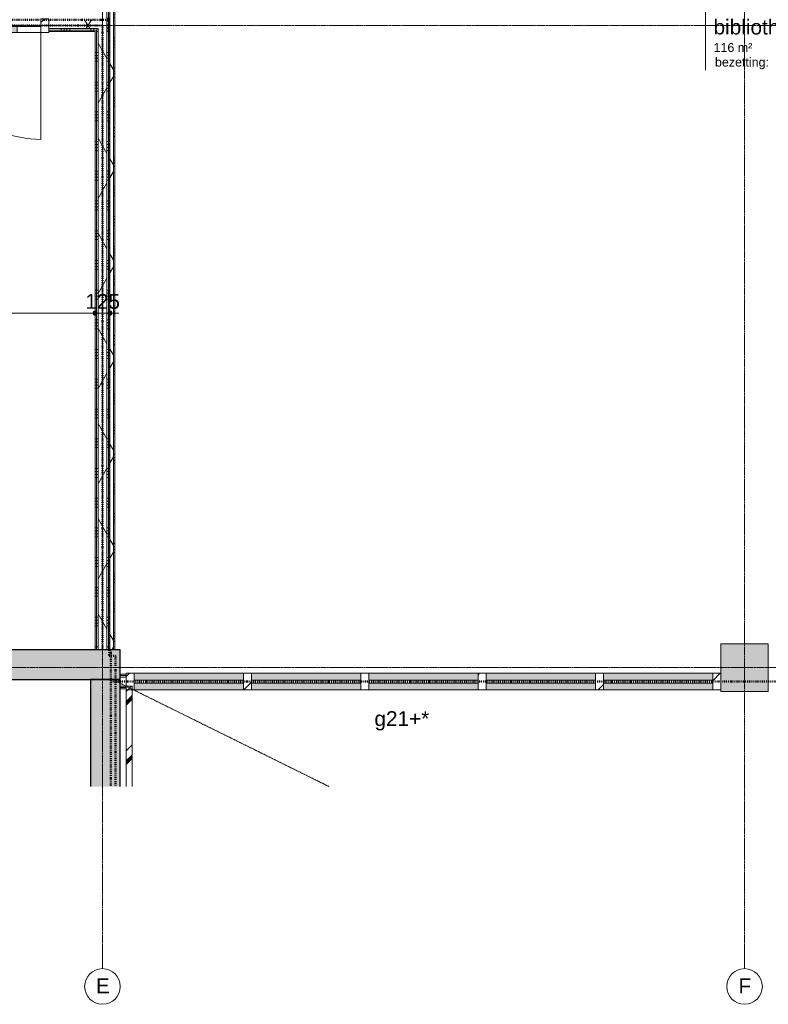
# Model space of a CAD drawing. Header units: millimetres. Extents: x 23061 to 67652, y 24168 to 59318.
# Tile 21 of 35: x 49780 to 56076, y 24168 to 32450. Entities that reach past the tile are written whole.
import ezdxf

# ---------------------------------------------------------------- set-up
doc = ezdxf.new("R2010")
doc.units = ezdxf.units.MM
for name, pattern in [('Dash dot', [15.875, 6.35, -4.7625, 0, -4.7625]), ('Hidden', [7.14375, 4.7625, -2.38125]), ('stramien', [22.225, 12.7, -3.175, 3.175, -3.175])]:
    doc.linetypes.add(name, pattern=pattern)
doc.layers.add('00_Algemeen', color=7, linetype='Continuous', lineweight=9, true_color=0x00a600)
for name, color, linetype, lineweight in [('00_Algemeen-50', 7, 'Continuous', 9), ('22_Metselwerk', 7, 'Continuous', 18), ('25_Metaalconstructiewerk', 7, 'Continuous', 9), ('30_Kozijnen-ramen-deuren', 7, 'Continuous', 9)]:
    doc.layers.add(name, color=color, linetype=linetype, lineweight=lineweight)
doc.styles.add('Arial_1', font='arial.ttf', dxfattribs={"height": 125})
doc.styles.add('Arial_4', font='arial.ttf', dxfattribs={"height": 1.5})
doc.styles.add('Arial_5', font='arial.ttf', dxfattribs={"height": 75})
doc.dimstyles.new('00_AEE_maatvoering_2_5mm', dxfattribs={"dimscale": 304.8, "dimtxt": 127.532425, "dimasz": 0.459318, "dimexe": 0.246063, "dimexo": 0.0625, "dimgap": 0, "dimtad": 1, "dimdec": 0, "dimzin": 0, "dimdsep": 46, "dimtxsty": 'Arial_1', "dimblk1": 'DOTSMALL', "dimblk2": 'DOTSMALL', "dimsah": 1, "dimcen": 0.09, "dimdle": 0.246063, "dimazin": 0, "dimtfac": 1, "dimtdec": 4, "dimtix": 1, "dimtmove": 0, "dimatfit": 3, "dimfxl": 0.246063, "dimfxlon": 1, "dimtvp": 1, "dimtolj": 1, "dimtzin": 0, "dimarcsym": 2})
pattern_1 = [(180, (50538.72, 29850), (-3e-14, -250), []), (180, (50538.72, 29875), (-3e-14, -250), []), (180, (50538.72, 29900), (-3e-14, -250), []), (180, (50538.72, 29925), (-3e-14, -250), [])]
pattern_2 = [(60, (28876.22, 0), (-346.41, 200), []), (120, (28876.22, 0), (-346.41, -200), [])]
pattern_3 = [(180, (50538.72, 35137.5), (4e-13, -250), []), (180, (50538.72, 35162.5), (4e-13, -250), []), (180, (50538.72, 35187.5), (4e-13, -250), []), (180, (50538.72, 35212.5), (4e-13, -250), [])]
pattern_4 = [(270, (48952.47, 32475), (250, 9e-13), []), (270, (48927.47, 32475), (250, 9e-13), []), (270, (48902.47, 32475), (250, 9e-13), []), (270, (48877.47, 32475), (250, 9e-13), [])]

# ---------------------------------------------------------------- blocks, each defined once
blk = doc.blocks.new('Direct Shape - Basic Wall_NLRS_22_WA_beton prefab 250_gen_AT_800428-1202334-02 tweede verdieping - A')
at = {"layer": '22_Metselwerk', "lineweight": 9}
h = blk.add_hatch(color=256, dxfattribs=at)
h.paths.add_polyline_path([(5700, -125), (5700, 125), (4650, 125), (4650, -125)])
h.paths.add_polyline_path([(12.8, -125), (2716, -125), (2716, 125), (0, 125), (0, -125)])
at = {"layer": '22_Metselwerk', "lineweight": 30}
for p, q in [((2716, 125), (0, 125)), ((0, 125), (0, -125)), ((2716, -125), (2716, 125)), ((4650, 125), (4650, -125)), ((5700, 125), (4650, 125)), ((5700, -125), (5700, 125)), ((0, -125), (2716, -125)), ((4650, -125), (5700, -125))]:
    blk.add_line(p, q, dxfattribs=at)
blk = doc.blocks.new('Direct Shape - Basic Wall_NLRS_22_WA_beton prefab 250_gen_AT_800430-1202336-02 tweede verdieping - A')
at = {"layer": '22_Metselwerk', "lineweight": 9}
blk.add_hatch(color=256, dxfattribs=at).paths.add_polyline_path([(900.3, 125), (0, 125), (0, -125), (900.3, -125), (900.3, 111.9)])
at = {"layer": '22_Metselwerk', "lineweight": 30}
for p, q in [((900.3, 125), (0, 125)), ((0, 125), (0, -125)), ((0, -125), (900.3, -125))]:
    blk.add_line(p, q, dxfattribs=at)
blk = doc.blocks.new('Direct Shape - 2410-10368 v1 - IFC-model constructie _zonder onderbouw_ _MM21228_-1202391-02 tweede verdieping - A')
at = {"layer": '25_Metaalconstructiewerk'}
blk.add_hatch(color=256, dxfattribs=at).paths.add_polyline_path([(27200, 26800), (27200, 27200), (26800, 27200), (26800, 26800)])
for p, q in [((27200, 27200), (26800, 27200)), ((26800, 27200), (26800, 26800)), ((27200, 26800), (27200, 27200)), ((26800, 26800), (27200, 26800))]:
    blk.add_line(p, q, dxfattribs=at)
blk = doc.blocks.new('Direct Shape - NLRS_28_SC_TLB_kolom vierkant prefab_gen_AT_kolom vierkant_gen_lxb 400x400_800410-1202392-02 tweede verdieping - A')
blk.add_blockref('Direct Shape - 2410-10368 v1 - IFC-model constructie _zonder onderbouw_ _MM21228_-1202391-02 tweede verdieping - A', (0, 0))
blk = doc.blocks.new('2410-10368 v1 - IFC-model constructie _zonder onderbouw_ _MM21228__ifc-1-02 tweede verdieping - A')
at = {"layer": '22_Metselwerk', "lineweight": 9}
blk.add_blockref('Direct Shape - Basic Wall_NLRS_22_WA_beton prefab 250_gen_AT_800428-1202334-02 tweede verdieping - A', (16050, 27025), dxfattribs=at)
at = {"layer": '22_Metselwerk', "lineweight": 9, "rotation": 270}
blk.add_blockref('Direct Shape - Basic Wall_NLRS_22_WA_beton prefab 250_gen_AT_800430-1202336-02 tweede verdieping - A', (21625, 26900), dxfattribs=at)
at = {"layer": '25_Metaalconstructiewerk', "lineweight": 9}
blk.add_blockref('Direct Shape - NLRS_28_SC_TLB_kolom vierkant prefab_gen_AT_kolom vierkant_gen_lxb 400x400_800410-1202392-02 tweede verdieping - A', (0, 0), dxfattribs=at)
blk = doc.blocks.new('32_AEE_VO_FIX_Binnendeuren - DD_1800x2300_glasdeuren meranti bw-8448101-02 tweede verdieping - A')
at = {"layer": '30_Kozijnen-ramen-deuren', "true_color": 0xc0c0c0}
h = blk.add_hatch(dxfattribs=at)
h.set_pattern_fill('FP_55', color=9, style=0, pattern_type=2)
h.set_pattern_definition([(225, (20182.5, 32412.5), (106.066, -106.066), [])])
h.paths.add_polyline_path([(-967, 69.5), (-967, -44.5), (-900, -44.5), (-900, 69.5)])
h.paths.add_polyline_path([(900, 69.5), (900, -44.5), (967, -44.5), (967, 69.5)])
at = {"layer": '30_Kozijnen-ramen-deuren', "true_color": 0xbfbfbf}
for points in [[(-200, 69.5), (-700, 69.5), (-700, 19.5), (-200, 19.5)], [(700, 69.5), (200, 69.5), (200, 19.5), (700, 19.5)]]:
    blk.add_hatch(color=9, dxfattribs=at).paths.add_polyline_path(points)
at = {"layer": '30_Kozijnen-ramen-deuren'}
for p, q in [((-900, 69.5), (-967, 69.5)), ((-967, 69.5), (-967, 62.5)), ((-700, 69.5), (-900, 69.5)), ((-900, 69.5), (-900, 19.5)), ((-900, -44.5), (-900, 69.5)), ((-900, 19.5), (-700, 19.5)), ((-200, 69.5), (-700, 69.5)), ((-700, 19.5), (-700, 69.5)), ((-700, 19.5), (-200, 19.5)), ((0, 69.5), (-200, 69.5)), ((-200, 69.5), (-200, 19.5)), ((-200, 19.5), (0, 19.5)), ((0, 69.5), (200, 69.5)), ((0, 19.5), (0, 69.5)), ((0, 19.5), (0, 69.5)), ((200, 19.5), (0, 19.5)), ((200, 69.5), (700, 69.5)), ((200, 69.5), (200, 19.5)), ((700, 19.5), (200, 19.5)), ((700, 69.5), (900, 69.5)), ((700, 19.5), (700, 69.5)), ((900, 19.5), (700, 19.5)), ((900, 69.5), (900, 19.5)), ((900, 69.5), (900, -44.5)), ((967, 69.5), (900, 69.5)), ((967, 62.5), (967, 69.5)), ((-967, -44.5), (-900, -44.5)), ((900, -44.5), (967, -44.5))]:
    blk.add_line(p, q, dxfattribs=at)
blk = doc.blocks.new('System Panel - 32_AEE_glas-3113886-02 tweede verdieping - A')
at = {"layer": '30_Kozijnen-ramen-deuren'}
for p, q in [((459.8, 12.5), (-459.8, 12.5)), ((-459.8, 12.5), (-459.8, -12.5)), ((459.8, -12.5), (459.8, 12.5)), ((-459.8, -12.5), (459.8, -12.5))]:
    blk.add_line(p, q, dxfattribs=at)
blk = doc.blocks.new('Rectangular Mullion - 31_AEE_meranti_BxD_67x139mm-8311118-02 tweede verdieping - A')
at = {"layer": '30_Kozijnen-ramen-deuren', "true_color": 0xc5c7c4}
h = blk.add_hatch(color=9, dxfattribs=at)
h.paths.add_polyline_path([(28186.6, 26813), (28186.6, 26870), (27267, 26870), (27267, 26813)])
h.paths.add_polyline_path([(28186.6, 26895), (28186.6, 26952), (27267, 26952), (27267, 26895)])
at = {"layer": '30_Kozijnen-ramen-deuren'}
for p, q in [((28186.6, 26952), (27267, 26952)), ((28186.6, 26813), (27267, 26813))]:
    blk.add_line(p, q, dxfattribs=at)
blk = doc.blocks.new('Rectangular Mullion - 31_AEE_meranti_BxD_67x139mm-V43-02 tweede verdieping - A')
at = {"layer": '30_Kozijnen-ramen-deuren', "true_color": 0xc0c0c0}
h = blk.add_hatch(dxfattribs=at)
h.set_pattern_fill('FP_116', color=9, style=0, pattern_type=2)
h.set_pattern_definition([(315, (-26800, 26882.5), (106.066, 106.066), [])])
h.paths.add_polyline_path([(0, 69.5), (0, -69.5), (-67, -69.5), (-67, 69.5)])
at = {"layer": '30_Kozijnen-ramen-deuren'}
for p, q in [((-67, 69.5), (0, 69.5)), ((-67, -69.5), (-67, 69.5)), ((0, 69.5), (0, -69.5)), ((0, -69.5), (-67, -69.5))]:
    blk.add_line(p, q, dxfattribs=at)
blk = doc.blocks.new('Rectangular Mullion - 31_AEE_meranti_BxD_67x139mm-V44-02 tweede verdieping - A')
at = {"layer": '30_Kozijnen-ramen-deuren', "true_color": 0xc0c0c0}
h = blk.add_hatch(dxfattribs=at)
h.set_pattern_fill('FP_117', color=9, style=0, pattern_type=2)
h.set_pattern_definition([(225, (21800, 26882.5), (106.066, -106.066), [])])
h.paths.add_polyline_path([(0, 69.5), (-67, 69.5), (-67, -69.5), (0, -69.5)])
at = {"layer": '30_Kozijnen-ramen-deuren'}
for p, q in [((0, 69.5), (-67, 69.5)), ((-67, 69.5), (-67, -69.5)), ((0, -69.5), (0, 69.5)), ((-67, -69.5), (0, -69.5))]:
    blk.add_line(p, q, dxfattribs=at)
blk = doc.blocks.new('Rectangular Mullion - 31_AEE_meranti_BxD_67x139mm-8311120-02 tweede verdieping - A')
at = {"layer": '30_Kozijnen-ramen-deuren', "true_color": 0xc5c7c4}
h = blk.add_hatch(color=9, dxfattribs=at)
h.paths.add_polyline_path([(28253.6, 26813), (29173.2, 26813), (29173.2, 26870), (28253.6, 26870)])
h.paths.add_polyline_path([(29173.2, 26895), (29173.2, 26952), (28253.6, 26952), (28253.6, 26895), (28777.3, 26895)])
at = {"layer": '30_Kozijnen-ramen-deuren'}
for p, q in [((29173.2, 26952), (28253.6, 26952)), ((29173.2, 26813), (28253.6, 26813))]:
    blk.add_line(p, q, dxfattribs=at)
blk = doc.blocks.new('Rectangular Mullion - 31_AEE_meranti_BxD_67x139mm-V45-02 tweede verdieping - A')
at = {"layer": '30_Kozijnen-ramen-deuren', "true_color": 0xc0c0c0}
h = blk.add_hatch(dxfattribs=at)
h.set_pattern_fill('FP_118', color=9, style=0, pattern_type=2)
h.set_pattern_definition([(315, (-22820.1, 26882.5), (106.066, 106.066), [])])
h.paths.add_polyline_path([(33.5, 69.5), (33.5, -69.5), (-33.5, -69.5), (-33.5, 69.5)])
at = {"layer": '30_Kozijnen-ramen-deuren'}
for p, q in [((-33.5, 69.5), (33.5, 69.5)), ((-33.5, -69.5), (-33.5, 69.5)), ((33.5, 69.5), (33.5, -69.5)), ((33.5, -69.5), (-33.5, -69.5))]:
    blk.add_line(p, q, dxfattribs=at)
blk = doc.blocks.new('Rectangular Mullion - 31_AEE_meranti_BxD_67x139mm-V46-02 tweede verdieping - A')
at = {"layer": '30_Kozijnen-ramen-deuren'}
for p, q in [((-33.5, 69.5), (33.5, 69.5)), ((-33.5, -69.5), (-33.5, 69.5)), ((33.5, 69.5), (33.5, -69.5)), ((33.5, -69.5), (-33.5, -69.5))]:
    blk.add_line(p, q, dxfattribs=at)
blk = doc.blocks.new('Rectangular Mullion - 31_AEE_meranti_BxD_67x139mm-V47-02 tweede verdieping - A')
at = {"layer": '30_Kozijnen-ramen-deuren', "true_color": 0xc0c0c0}
h = blk.add_hatch(dxfattribs=at)
h.set_pattern_fill('FP_119', color=9, style=0, pattern_type=2)
h.set_pattern_definition([(315, (-24793.3, 26882.5), (106.066, 106.066), [])])
h.paths.add_polyline_path([(33.5, 69.5), (33.5, -69.5), (-33.5, -69.5), (-33.5, 69.5)])
at = {"layer": '30_Kozijnen-ramen-deuren'}
for p, q in [((-33.5, 69.5), (33.5, 69.5)), ((-33.5, -69.5), (-33.5, 69.5)), ((33.5, 69.5), (33.5, -69.5)), ((33.5, -69.5), (-33.5, -69.5))]:
    blk.add_line(p, q, dxfattribs=at)
blk = doc.blocks.new('Rectangular Mullion - 31_AEE_meranti_BxD_67x139mm-8311123-02 tweede verdieping - A')
at = {"layer": '30_Kozijnen-ramen-deuren', "true_color": 0xc5c7c4}
h = blk.add_hatch(color=9, dxfattribs=at)
h.paths.add_polyline_path([(32133, 26813), (32133, 26870), (31213.4, 26870), (31213.4, 26813)])
h.paths.add_polyline_path([(32133, 26895), (32133, 26952), (31213.4, 26952), (31213.4, 26895)])
at = {"layer": '30_Kozijnen-ramen-deuren'}
for p, q in [((32133, 26952), (31213.4, 26952)), ((32133, 26813), (31213.4, 26813))]:
    blk.add_line(p, q, dxfattribs=at)
blk = doc.blocks.new('Rectangular Mullion - 31_AEE_meranti_BxD_67x139mm-V48-02 tweede verdieping - A')
at = {"layer": '30_Kozijnen-ramen-deuren', "true_color": 0xc0c0c0}
h = blk.add_hatch(dxfattribs=at)
h.set_pattern_fill('FP_120', color=9, style=0, pattern_type=2)
h.set_pattern_definition([(315, (-25779.9, 26882.5), (106.066, 106.066), [])])
h.paths.add_polyline_path([(33.5, 69.5), (33.5, -69.5), (-33.5, -69.5), (-33.5, 69.5)])
at = {"layer": '30_Kozijnen-ramen-deuren'}
for p, q in [((-33.5, 69.5), (33.5, 69.5)), ((-33.5, -69.5), (-33.5, 69.5)), ((33.5, 69.5), (33.5, -69.5)), ((33.5, -69.5), (-33.5, -69.5))]:
    blk.add_line(p, q, dxfattribs=at)
blk = doc.blocks.new('30_AEE_VO_draairichting - 30_AEE_VO_draairichting-8193140-02 tweede verdieping - A')
at = {"layer": '30_Kozijnen-ramen-deuren'}
blk.add_line((-450, 900), (-450, 0), dxfattribs=at)
blk.add_arc((-450, 0), 900, 360, 90, dxfattribs=at)
blk = doc.blocks.new('Grid - 3 mm-485849-02 tweede verdieping - A')
at = {"layer": '00_Algemeen', "color": 7}
blk.add_circle((0, 0), 3, dxfattribs=at)
blk = doc.blocks.new('00_AEE_tag_ruimte_groot_2192_zonder PVE - Naam nummer oppervlak bezettingsgraad-5019603-02 tweede verdieping - A')
at = {"layer": '00_Algemeen', "color": 7}
for p, q in [((-8.06, 7.73), (-8.06, 3.23)), ((-8.06, 3.23), (-8.06, 0.65)), ((-8.06, 0.65), (-8.06, -2.44)), ((-8.06, -2.44), (-8.06, -5.54))]:
    blk.add_line(p, q, dxfattribs=at)
at = {"layer": '00_Algemeen', "color": 8, "true_color": 0x808080, "insert": (-6.49, -3.42), "char_height": 1.5, "width": 10.8228, "attachment_point": 1, "style": 'Arial_4'}
blk.add_mtext('bezetting:', dxfattribs=at)
blk = doc.blocks.new('DIMBLOCK127-02 tweede verdieping - A')
at = {"layer": '00_Algemeen-50', "transparency": 16777216}
h = blk.add_hatch(color=256, dxfattribs=at)
edge = h.paths.add_edge_path()
edge.add_arc((47621.2, 29980.7), 17.5, 0, 360)
h = blk.add_hatch(color=256, dxfattribs=at)
edge = h.paths.add_edge_path()
edge.add_arc((50413.7, 29980.7), 17.5, 0, 360)
for p, q in [((47621.2, 29980.7), (47621.2, 30055.7)), ((50413.7, 29980.7), (50413.7, 30055.7)), ((47621.2, 29980.7), (50413.7, 29980.7)), ((47621.2, 29980.7), (47621.2, 29905.7)), ((50413.7, 29980.7), (50413.7, 29905.7))]:
    blk.add_line(p, q, dxfattribs=at)
for centre in [(47621.2, 29980.7), (50413.7, 29980.7)]:
    blk.add_circle(centre, 17.5, dxfattribs=at)
at = {"layer": '00_Algemeen-50', "color": 0, "transparency": 16777216, "insert": (48825.2, 30142.9), "char_height": 125, "width": 461.471, "attachment_point": 1, "line_spacing_factor": 0.941778, "style": 'Arial_1'}
blk.add_mtext('2793', dxfattribs=at)
blk = doc.blocks.new('_DotSmall')
at = {"color": 0, "linetype": 'ByBlock', "const_width": 0.5}
blk.add_lwpolyline([(-0.0625, 0, 1), (0.0625, 0, 1)], format="xyb", close=True, dxfattribs=at)
blk = doc.blocks.new('DIMBLOCK128-02 tweede verdieping - A')
at = {"layer": '00_Algemeen-50', "transparency": 16777216}
h = blk.add_hatch(color=256, dxfattribs=at)
edge = h.paths.add_edge_path()
edge.add_arc((50413.7, 29980.7), 17.5, 0, 360)
h = blk.add_hatch(color=256, dxfattribs=at)
edge = h.paths.add_edge_path()
edge.add_arc((50538.7, 29980.7), 17.5, 0, 360)
for p, q in [((50413.7, 29980.7), (50413.7, 30055.7)), ((50538.7, 29980.7), (50538.7, 30055.7)), ((50413.7, 29980.7), (50613.7, 29980.7)), ((50413.7, 29980.7), (50413.7, 29905.7)), ((50538.7, 29980.7), (50538.7, 29905.7))]:
    blk.add_line(p, q, dxfattribs=at)
for centre in [(50413.7, 29980.7), (50538.7, 29980.7)]:
    blk.add_circle(centre, 17.5, dxfattribs=at)
at = {"layer": '00_Algemeen-50', "color": 0, "transparency": 16777216, "insert": (50332, 30142.9), "char_height": 125, "width": 346.103, "attachment_point": 1, "line_spacing_factor": 0.941778, "style": 'Arial_1'}
blk.add_mtext('125', dxfattribs=at)

msp = doc.modelspace()

# ---------------------------------------------------------------- hatches: boundary and pattern name
at = {"layer": '22_Metselwerk', "lineweight": 9}
h = msp.add_hatch(dxfattribs=at)
h.set_pattern_fill('FP_35', color=256, angle=90, style=0, pattern_type=2)
h.set_pattern_definition(pattern_3)
h.paths.add_polyline_path([(50526.2, 32375), (50526.2, 36649), (50513.7, 36649), (50513.7, 32375)])
h = msp.add_hatch(dxfattribs=at)
h.set_pattern_fill('FP_35', color=256, angle=90, style=0, pattern_type=2)
h.set_pattern_definition(pattern_3)
h.paths.add_polyline_path([(50538.7, 32362.5), (50538.7, 36636.5), (50526.2, 36636.5), (50526.2, 32362.5)])
h = msp.add_hatch(dxfattribs=at)
h.set_pattern_fill('FP_11', color=256, angle=60, style=0, pattern_type=2)
h.set_pattern_definition(pattern_2)
h.paths.add_polyline_path([(50538.7, 27150), (50568.7, 27150), (50568.7, 36649), (50538.7, 36649), (50538.7, 30576.8)])
h = msp.add_hatch(dxfattribs=at)
h.set_pattern_fill('FP_149', color=256, angle=90, style=0, pattern_type=2)
h.set_pattern_definition([(1e-13, (50538.72, 31793.25), (-4e-13, 250), []), (1e-13, (50538.72, 31768.25), (-4e-13, 250), []), (1e-13, (50538.72, 31743.25), (-4e-13, 250), []), (1e-13, (50538.72, 31718.25), (-4e-13, 250), [])])
h.paths.add_polyline_path([(50568.7, 27150), (50578.7, 27150), (50578.7, 36636.5), (50568.7, 36636.5), (50568.7, 30576.8)])
h = msp.add_hatch(dxfattribs=at)
h.set_pattern_fill('FP_11', color=256, angle=60, style=0, pattern_type=2)
h.set_pattern_definition(pattern_2)
h.paths.add_polyline_path([(50025.7, 32375), (50513.7, 32375), (50513.7, 32450), (50025.7, 32450)])
h.paths.add_polyline_path([(47566.2, 32375), (48091.7, 32375), (48091.7, 32450), (47566.2, 32450)])
h = msp.add_hatch(dxfattribs=at)
h.set_pattern_fill('FP_79', color=256, angle=-270, style=0, pattern_type=2)
h.set_pattern_definition(pattern_4)
h.paths.add_polyline_path([(50426.2, 32362.5), (50438.7, 32362.5), (50438.7, 32375), (50025.7, 32375), (50025.7, 32362.5), (50140.4, 32362.5)])
h.paths.add_polyline_path([(50526.2, 32362.5), (50526.2, 32375), (50513.7, 32375), (50513.7, 32362.5)])
h.paths.add_polyline_path([(48091.7, 32362.5), (48091.7, 32375), (47566.2, 32375), (47566.2, 32362.5)])
h = msp.add_hatch(dxfattribs=at)
h.set_pattern_fill('FP_79', color=256, angle=-270, style=0, pattern_type=2)
h.set_pattern_definition(pattern_4)
h.paths.add_polyline_path([(50538.7, 32350), (50538.7, 32362.5), (50526.2, 32362.5), (50526.2, 32350)])
h.paths.add_polyline_path([(50025.7, 32350), (50426.2, 32350), (50426.2, 32362.5), (50025.7, 32362.5)])
h.paths.add_polyline_path([(48091.7, 32350), (48091.7, 32362.5), (47566.2, 32362.5), (47566.2, 32350)])
h = msp.add_hatch(dxfattribs=at)
h.set_pattern_fill('FP_26', color=256, angle=90, style=0, pattern_type=2)
h.set_pattern_definition(pattern_1)
h.paths.add_polyline_path([(50413.7, 27150), (50426.2, 27150), (50426.2, 32350), (50413.7, 32350), (50413.7, 30576.8)])
h = msp.add_hatch(dxfattribs=at)
h.set_pattern_fill('FP_26', color=256, angle=90, style=0, pattern_type=2)
h.set_pattern_definition(pattern_1)
h.paths.add_polyline_path([(50438.7, 27150), (50438.7, 32362.5), (50426.2, 32362.5), (50426.2, 27150)])
h = msp.add_hatch(dxfattribs=at)
h.set_pattern_fill('FP_11', color=256, angle=60, style=0, pattern_type=2)
h.set_pattern_definition(pattern_2)
h.paths.add_polyline_path([(50438.7, 27150), (50513.7, 27150), (50513.7, 32375), (50438.7, 32375), (50438.7, 30576.8)])
h = msp.add_hatch(dxfattribs=at)
h.set_pattern_fill('FP_26', color=256, angle=90, style=0, pattern_type=2)
h.set_pattern_definition(pattern_1)
h.paths.add_polyline_path([(50513.7, 27150), (50526.2, 27150), (50526.2, 32362.5), (50513.7, 32362.5), (50513.7, 30576.8)])
h = msp.add_hatch(dxfattribs=at)
h.set_pattern_fill('FP_26', color=256, angle=90, style=0, pattern_type=2)
h.set_pattern_definition(pattern_1)
h.paths.add_polyline_path([(50526.2, 27150), (50538.7, 27150), (50538.7, 32350), (50526.2, 32350), (50526.2, 30576.8)])
h = msp.add_hatch(dxfattribs=at)
h.set_pattern_fill('FP_83', color=256, style=0, pattern_type=2)
h.set_pattern_definition([(45, (28876.22, 0), (-249.9997, 249.9997), []), (45, (28961.22, 0), (-249.9997, 249.9997), []), (45, (28966.22, 0), (-249.9997, 249.9997), []), (45, (28971.22, 0), (-249.9997, 249.9997), []), (45, (28976.22, 0), (-249.9997, 249.9997), []), (45, (28981.22, 0), (-249.9997, 249.9997), []), (45, (28986.22, 0), (-249.9997, 249.9997), []), (45, (28991.22, 0), (-249.9997, 249.9997), [])])
h.paths.add_polyline_path([(50679, 25999.7), (50726.2, 25999.7), (50726.2, 26843), (50676.2, 26843), (50676.2, 25999.7)])

# ---------------------------------------------------------------- linework, layer by layer
at = {"layer": '00_Algemeen', "color": 150, "linetype": 'stramien', "true_color": 0x0080ff}
for p, q in [((50476.2, 24467.7), (50476.2, 59018.3)), ((55876.2, 24467.7), (55876.2, 59018.3)), ((67351.6, 32400), (23360.9, 32400)), ((67351.6, 27000), (23360.9, 27000))]:
    msp.add_line(p, q, dxfattribs=at)
at = {"layer": '00_Algemeen', "color": 96, "linetype": 'Dash dot', "lineweight": 50, "true_color": 0x008000}
for p, q in [((29076.2, 32400), (50476.2, 32400)), ((50476.2, 32400), (50476.2, 27150)), ((50546.2, 27150), (50546.2, 25999.7)), ((50546.2, 26882.5), (62277, 26882.5))]:
    msp.add_line(p, q, dxfattribs=at)
at = {"layer": '00_Algemeen', "color": 5, "linetype": 'Dash dot', "lineweight": 50, "true_color": 0x0000ff}
for p, q in [((47542.2, 32450), (50533.7, 32450)), ((50533.7, 32450), (50533.7, 27100)), ((50533.7, 27100), (50586.2, 27100)), ((50586.2, 27100), (50586.2, 25999.7))]:
    msp.add_line(p, q, dxfattribs=at)
at = {"layer": '00_Algemeen', "color": 7, "linetype": 'Hidden'}
msp.add_line((52380.8, 25999.7), (50586.2, 26887.5), dxfattribs=at)
at = {"layer": '22_Metselwerk'}
for p, q in [((50513.7, 27150), (50513.7, 36649)), ((50025.7, 32450), (50025.7, 32375)), ((50438.7, 32375), (50025.7, 32375)), ((50438.7, 27150), (50438.7, 32375)), ((50438.7, 27150), (50513.7, 27150)), ((50626.2, 26920), (50626.2, 26845)), ((50626.2, 26920), (50676.2, 26920)), ((50676.2, 26845), (50676.2, 26920)), ((50626.2, 26845), (50676.2, 26845)), ((50676.2, 26843), (50676.2, 25999.7)), ((50726.2, 26843), (50676.2, 26843)), ((50726.2, 25999.7), (50726.2, 26843))]:
    msp.add_line(p, q, dxfattribs=at)
at = {"layer": '22_Metselwerk', "lineweight": 9}
for p, q in [((50526.2, 27150), (50526.2, 36636.5)), ((50538.7, 36649), (50538.7, 27150)), ((50568.7, 36649), (50568.7, 27150)), ((50578.7, 27150), (50578.7, 36636.5)), ((50025.7, 32375), (50025.7, 32350)), ((50426.2, 32362.5), (50025.7, 32362.5)), ((50025.7, 32350), (50413.7, 32350)), ((50413.7, 32350), (50413.7, 27150)), ((50426.2, 27150), (50426.2, 32362.5)), ((50526.2, 32375), (50513.7, 32375)), ((50538.7, 32362.5), (50513.7, 32362.5)), ((50538.7, 32350), (50526.2, 32350)), ((50413.7, 27150), (50438.7, 27150)), ((50513.7, 27150), (50578.7, 27150)), ((50676.2, 26945), (50626.2, 26945)), ((50626.2, 26945), (50626.2, 26920)), ((50626.2, 26932.5), (50676.2, 26932.5)), ((50676.2, 26920), (50676.2, 26945)), ((50626.2, 26845), (50626.2, 26820)), ((50676.2, 26843), (50676.2, 26845)), ((50626.2, 26832.5), (50676.2, 26832.5)), ((50626.2, 26820), (50676.2, 26820))]:
    msp.add_line(p, q, dxfattribs=at)

# ---------------------------------------------------------------- block references
at = {"lineweight": 5}
msp.add_blockref('2410-10368 v1 - IFC-model constructie _zonder onderbouw_ _MM21228__ifc-1-02 tweede verdieping - A', (28876.2, 0), dxfattribs=at)
at = {"layer": '00_Algemeen', "color": 8, "true_color": 0x808080, "xscale": 49.99999999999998, "yscale": 49.99999999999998, "zscale": 49.99999999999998}
msp.add_blockref('00_AEE_tag_ruimte_groot_2192_zonder PVE - Naam nummer oppervlak bezettingsgraad-5019603-02 tweede verdieping - A', (55952, 32301.8), dxfattribs=at)
at = {"layer": '00_Algemeen', "color": 7, "xscale": 49.99999999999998, "yscale": 49.99999999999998, "zscale": 49.99999999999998}
for p in [(50476.2, 24317.7), (55876.2, 24317.7)]:
    msp.add_blockref('Grid - 3 mm-485849-02 tweede verdieping - A', p, dxfattribs=at)
at = {"layer": '30_Kozijnen-ramen-deuren', "rotation": 180}
for name, p in [('32_AEE_VO_FIX_Binnendeuren - DD_1800x2300_glasdeuren meranti bw-8448101-02 tweede verdieping - A', (49058.7, 32412.5)), ('30_AEE_VO_draairichting - 30_AEE_VO_draairichting-8193140-02 tweede verdieping - A', (49508.7, 32343)), ('Rectangular Mullion - 31_AEE_meranti_BxD_67x139mm-V44-02 tweede verdieping - A', (50676.2, 26882.5))]:
    msp.add_blockref(name, p, dxfattribs=at)
at = {"layer": '30_Kozijnen-ramen-deuren'}
for name, p in [('Rectangular Mullion - 31_AEE_meranti_BxD_67x139mm-8311118-02 tweede verdieping - A', (23476.2, 0)), ('Rectangular Mullion - 31_AEE_meranti_BxD_67x139mm-8311120-02 tweede verdieping - A', (23476.2, 0)), ('Rectangular Mullion - 31_AEE_meranti_BxD_67x139mm-8311120-02 tweede verdieping - A', (24462.8, 0)), ('Rectangular Mullion - 31_AEE_meranti_BxD_67x139mm-8311120-02 tweede verdieping - A', (25449.4, 0)), ('Rectangular Mullion - 31_AEE_meranti_BxD_67x139mm-8311123-02 tweede verdieping - A', (23476.2, 0)), ('System Panel - 32_AEE_glas-3113886-02 tweede verdieping - A', (51203, 26882.5)), ('System Panel - 32_AEE_glas-3113886-02 tweede verdieping - A', (52189.6, 26882.5)), ('System Panel - 32_AEE_glas-3113886-02 tweede verdieping - A', (53176.2, 26882.5)), ('System Panel - 32_AEE_glas-3113886-02 tweede verdieping - A', (54162.8, 26882.5)), ('System Panel - 32_AEE_glas-3113886-02 tweede verdieping - A', (55149.4, 26882.5))]:
    msp.add_blockref(name, p, dxfattribs=at)
at = {"layer": '30_Kozijnen-ramen-deuren', "extrusion": (0, 0, -1), "rotation": 180}
for name, p in [('Rectangular Mullion - 31_AEE_meranti_BxD_67x139mm-V45-02 tweede verdieping - A', (-51696.3, 26882.5)), ('Rectangular Mullion - 31_AEE_meranti_BxD_67x139mm-V46-02 tweede verdieping - A', (-52682.9, 26882.5)), ('Rectangular Mullion - 31_AEE_meranti_BxD_67x139mm-V47-02 tweede verdieping - A', (-53669.5, 26882.5)), ('Rectangular Mullion - 31_AEE_meranti_BxD_67x139mm-V48-02 tweede verdieping - A', (-54656.1, 26882.5)), ('Rectangular Mullion - 31_AEE_meranti_BxD_67x139mm-V43-02 tweede verdieping - A', (-55676.2, 26882.5))]:
    msp.add_blockref(name, p, dxfattribs=at)

# ---------------------------------------------------------------- texts
at = {"layer": '00_Algemeen', "color": 7, "char_height": 125, "attachment_point": 1, "style": 'Arial_1'}
for s, insert, width in [('bibliotheek', (55615.7, 32450.8), 994.092), ('E', (50420.6, 24385.8), 140.295), ('F', (55825.6, 24385.8), 128.27)]:
    msp.add_mtext(s, dxfattribs=dict(at, insert=insert, width=width))
at = {"layer": '00_Algemeen', "color": 8, "true_color": 0x808080, "insert": (55615.7, 32253.4), "char_height": 75, "width": 404.852, "attachment_point": 1, "style": 'Arial_5'}
msp.add_mtext('116 m²', dxfattribs=at)

# ---------------------------------------------------------------- dimensions: what is measured, and where the dimension line sits
at = {"layer": '00_Algemeen', "color": 7}
for base, p1, p2, override, picture, middle in [((50413.722606, 29980.6675095), (47621.222606, 30055.6675095), (50413.722606, 30055.6675095), {"dimpost": '<>', "dimfxl": 2792.5}, 'DIMBLOCK127-02 tweede verdieping - A', (49017.472606, 30044.5317664)), ((50538.7, 29980.7), (50413.7, 30055.7), (50538.7, 30055.7), {"dimpost": '<>', "dimfxl": 125}, 'DIMBLOCK128-02 tweede verdieping - A', (50476.2, 30044.5))]:
    dim = msp.add_linear_dim(base=base, p1=p1, p2=p2, dimstyle='00_AEE_maatvoering_2_5mm', override=override, dxfattribs=at)
    dim.commit()
    dim.dimension.update_dxf_attribs({"geometry": picture, "text_midpoint": middle})

# ---------------------------------------------------------------- next in the draw order: texts
at = {"layer": '00_Algemeen', "color": 7, "insert": (52763.5, 26633.5), "char_height": 125, "width": 561.181, "attachment_point": 1, "style": 'Arial_1', "bg_fill": 3, "box_fill_scale": 1.25, "bg_fill_color": 256, "bg_fill_true_color": 13158600, "bg_fill_transparency": 0}
msp.add_mtext('g21+*', dxfattribs=at)

doc.saveas('drawing.dxf')
